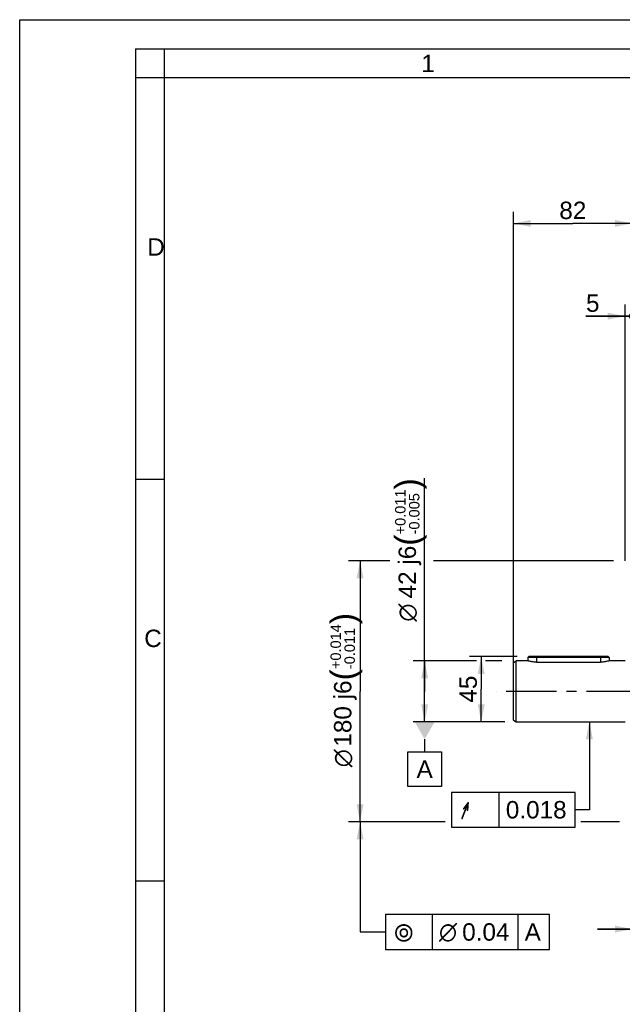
# Model space of a CAD drawing. Header units: millimetres. Extents: x 0 to 420, y 0 to 297.
# Tile 30 of 74: x 0 to 104, y 127 to 297. Entities that reach past the tile are written whole.
import ezdxf
from ezdxf.enums import TextEntityAlignment as Align

# ---------------------------------------------------------------- set-up
doc = ezdxf.new("R2010")
doc.units = ezdxf.units.MM
doc.header["$LTSCALE"] = 23.1
doc.linetypes.add('CENTER', pattern=[0.6, 0.375, -0.075, 0.075, -0.075])
doc.layers.get('0').update_dxf_attribs({"linetype": 'CONTINUOUS'})
for name, color, linetype in [('AXIS', 7, 'CONTINUOUS'), ('COMPONENTS', 7, 'CONTINUOUS'), ('DIMENSION', 7, 'CONTINUOUS'), ('DPLANE', 7, 'CONTINUOUS'), ('GTOL', 7, 'CONTINUOUS')]:
    doc.layers.add(name, color=color, linetype=linetype)
doc.styles.get("Standard").update_dxf_attribs({"font": 'arial.ttf'})
doc.styles.add('TEXTSTYLE_2', font='arial.ttf')
doc.styles.add('TEXTSTYLE_3', font='arial.ttf')
doc.styles.add('TEXTSTYLE_4', font='gdt')
doc.dimstyles.new('DIMSTYLE_12', dxfattribs={"dimtxt": 3, "dimasz": 3, "dimexe": 0.18, "dimexo": 0.0625, "dimgap": 0.09, "dimtad": 1, "dimdec": 3, "dimlfac": 4, "dimdsep": 46, "dimtxsty": 'STANDARD', "dimblk": '_FILLED', "dimblk1": '_FILLED', "dimblk2": '_FILLED', "dimcen": 0.09, "dimadec": 0, "dimazin": 0, "dimtp": 0.3, "dimtm": 0.3, "dimtfac": 1, "dimtdec": 3, "dimtofl": 0, "dimtmove": 0, "dimatfit": 3, "dimldrblk": '_FILLED', "dimfxl": 1, "dimtolj": 1, "dimarcsym": 0})
doc.dimstyles.new('DIMSTYLE_2', dxfattribs={"dimtxt": 3, "dimasz": 3, "dimexe": 0.18, "dimexo": 0.0625, "dimgap": 0.09, "dimtad": 1, "dimlfac": 4, "dimdsep": 46, "dimtxsty": 'STANDARD', "dimblk": '_FILLED', "dimblk1": '_FILLED', "dimblk2": '_FILLED', "dimcen": 0.09, "dimadec": 0, "dimazin": 0, "dimtp": 0.3, "dimtm": 0.3, "dimtfac": 1, "dimtofl": 0, "dimtmove": 0, "dimatfit": 3, "dimldrblk": '_FILLED', "dimfxl": 1, "dimtolj": 1, "dimarcsym": 0})
doc.dimstyles.new('DIMSTYLE_3', dxfattribs={"dimtxt": 3, "dimasz": 3, "dimexe": 0.18, "dimexo": 0.0625, "dimgap": 0.09, "dimtad": 1, "dimdec": 3, "dimlfac": 4, "dimdsep": 46, "dimtxsty": 'STANDARD', "dimblk": '_FILLED', "dimblk1": '_FILLED', "dimblk2": '_FILLED', "dimcen": 0.09, "dimadec": 0, "dimazin": 0, "dimtol": 1, "dimtp": 0.014, "dimtm": 0.011, "dimtfac": 0.6, "dimtdec": 3, "dimtofl": 0, "dimtmove": 0, "dimatfit": 3, "dimldrblk": '_FILLED', "dimfxl": 1, "dimtolj": 1, "dimarcsym": 0})
doc.dimstyles.new('DIMSTYLE_6', dxfattribs={"dimtxt": 3, "dimasz": 3, "dimexe": 0.18, "dimexo": 0.0625, "dimgap": 0.09, "dimtad": 1, "dimlfac": 4, "dimdsep": 46, "dimtxsty": 'STANDARD', "dimblk": '_FILLED', "dimblk1": '_FILLED', "dimblk2": '_FILLED', "dimcen": 0.09, "dimadec": 0, "dimazin": 0, "dimtp": 0.1, "dimtm": 0.1, "dimtfac": 1, "dimtofl": 0, "dimtmove": 0, "dimatfit": 3, "dimldrblk": '_FILLED', "dimfxl": 1, "dimtolj": 1, "dimarcsym": 0})
doc.dimstyles.new('DIMSTYLE_7', dxfattribs={"dimtxt": 3, "dimasz": 3, "dimexe": 0.18, "dimexo": 0.0625, "dimgap": 0.09, "dimtad": 1, "dimdec": 3, "dimlfac": 4, "dimdsep": 46, "dimtxsty": 'STANDARD', "dimblk": '_FILLED', "dimblk1": '_FILLED', "dimblk2": '_FILLED', "dimcen": 0.09, "dimadec": 0, "dimazin": 0, "dimtol": 1, "dimtp": 0.011, "dimtm": 0.005, "dimtfac": 0.6, "dimtdec": 3, "dimtofl": 0, "dimtmove": 0, "dimatfit": 3, "dimldrblk": '_FILLED', "dimfxl": 1, "dimtolj": 1, "dimarcsym": 0})
doc.dimstyles.new('DIMSTYLE_9', dxfattribs={"dimtxt": 3, "dimasz": 3, "dimexe": 0.18, "dimexo": 0.0625, "dimgap": 0.09, "dimtad": 1, "dimlfac": 4, "dimdsep": 46, "dimtxsty": 'STANDARD', "dimblk": '_FILLED', "dimblk1": '_FILLED', "dimblk2": '_FILLED', "dimcen": 0.09, "dimadec": 0, "dimazin": 0, "dimtp": 0.2, "dimtm": 0.2, "dimtfac": 1, "dimtofl": 0, "dimtmove": 0, "dimatfit": 3, "dimldrblk": '_FILLED', "dimfxl": 1, "dimtolj": 1, "dimarcsym": 0})
doc.dimstyles.get("Standard").update_dxf_attribs({"dimtxt": 3, "dimasz": 3, "dimexe": 0.18, "dimexo": 0.0625, "dimgap": 0.09, "dimtad": 1, "dimdec": 3, "dimdsep": 46, "dimtxsty": 'STANDARD', "dimblk": '_FILLED', "dimblk1": '_FILLED', "dimblk2": '_FILLED', "dimcen": 0.09, "dimadec": 0, "dimazin": 0, "dimtol": 1, "dimtp": 0.001, "dimtm": 0.001, "dimtfac": 1, "dimtdec": 3, "dimtofl": 0, "dimtmove": 0, "dimatfit": 3, "dimldrblk": '_FILLED', "dimfxl": 1, "dimtolj": 1, "dimarcsym": 0})

# ---------------------------------------------------------------- blocks, each defined once
blk = doc.blocks.new('_FILLED')
at = {"color": 0, "linetype": 'BYBLOCK'}
blk.add_solid([(0, 0), (-1, 0.2), (-1, -0.2)], dxfattribs=at)
blk = doc.blocks.new('*D1')
at = {"layer": 'DIMENSION', "color": 2, "linetype": 'CONTINUOUS'}
for p, q in [((105.67, 154.16), (105.67, 138.17)), ((115.42, 147.06), (115.42, 138.17)), ((105.67, 140.17), (99.67, 140.17)), ((99.67, 140.17), (110.54, 140.17)), ((121.42, 140.17), (110.54, 140.17)), ((115.42, 140.17), (121.42, 140.17))]:
    blk.add_line(p, q, dxfattribs=at)
at = {"layer": 'DIMENSION', "color": 2, "linetype": 'CONTINUOUS', "xscale": 3, "yscale": 3, "zscale": 3}
blk.add_blockref('_FILLED', (105.67, 140.17), dxfattribs=at)
at = {"layer": 'DIMENSION', "color": 2, "linetype": 'CONTINUOUS', "xscale": 3, "yscale": 3, "zscale": 3, "rotation": 180}
blk.add_blockref('_FILLED', (115.42, 140.17), dxfattribs=at)
at = {"layer": 'DIMENSION', "color": 2, "linetype": 'CONTINUOUS', "insert": (110.54, 143.92), "char_height": 3, "width": 4.6617, "attachment_point": 2, "line_spacing_factor": 0.9}
blk.add_mtext('39', dxfattribs=at)
blk = doc.blocks.new('*D2')
at = {"layer": 'DIMENSION', "color": 2, "linetype": 'CONTINUOUS'}
for p, q in [((63.86, 203.67), (56.72, 203.67)), ((58.72, 203.67), (58.72, 181.17)), ((102.42, 203.67), (71.41, 203.67)), ((58.72, 158.67), (58.72, 181.17)), ((73.39, 158.67), (56.72, 158.67)), ((103.49, 158.67), (96.8, 158.67))]:
    blk.add_line(p, q, dxfattribs=at)
at = {"layer": 'DIMENSION', "color": 2, "linetype": 'CONTINUOUS', "xscale": 3, "yscale": 3, "zscale": 3}
for p, rotation in [((58.72, 203.67), 90), ((58.72, 158.67), 270)]:
    blk.add_blockref('_FILLED', p, dxfattribs=dict(at, rotation=rotation))
at = {"layer": 'DIMENSION', "color": 2, "linetype": 'CONTINUOUS'}
for s, height, p in [(')', 4.2, (57.82, 193.73)), ('(', 4.2, (57.82, 184.02)), ('180 j6', 3, (57.22, 177.34))]:
    blk.add_text(s, height=height, rotation=90, dxfattribs=at).set_placement(p, align=Align.CENTER)
for s, height, style, p in [('+0.014', 1.8, 'TEXTSTYLE_3', (55.42, 188.88)), ('-0.011', 1.8, 'TEXTSTYLE_3', (57.82, 188.56)), ('n', 3, 'TEXTSTYLE_4', (57.22, 169.64))]:
    blk.add_text(s, height=height, rotation=90, dxfattribs=dict(at, style=style)).set_placement(p, align=Align.CENTER)
blk = doc.blocks.new('*D6')
at = {"layer": 'DIMENSION', "color": 2, "linetype": 'CONTINUOUS'}
for p, q in [((69.86, 181.17), (69.86, 217.93)), ((78.81, 186.42), (67.86, 186.42)), ((69.86, 186.42), (69.86, 181.17)), ((83.17, 186.42), (80.35, 186.42)), ((69.86, 175.92), (69.86, 181.17)), ((83.17, 175.92), (67.86, 175.92))]:
    blk.add_line(p, q, dxfattribs=at)
at = {"layer": 'DIMENSION', "color": 2, "linetype": 'CONTINUOUS', "xscale": 3, "yscale": 3, "zscale": 3}
for p, rotation in [((69.86, 186.42), 90), ((69.86, 175.92), 270)]:
    blk.add_blockref('_FILLED', p, dxfattribs=dict(at, rotation=rotation))
at = {"layer": 'DIMENSION', "color": 2, "linetype": 'CONTINUOUS'}
for s, height, p in [(')', 4.2, (68.96, 215.98)), ('(', 4.2, (68.96, 206.27)), ('42 j6', 3, (68.36, 197.2))]:
    blk.add_text(s, height=height, rotation=90, dxfattribs=at).set_placement(p)
for s, height, style, p in [('+0.011', 1.8, 'TEXTSTYLE_3', (66.56, 208.23)), ('-0.005', 1.8, 'TEXTSTYLE_3', (68.96, 208.23)), ('n', 3, 'TEXTSTYLE_4', (68.36, 193.2))]:
    blk.add_text(s, height=height, rotation=90, dxfattribs=dict(at, style=style)).set_placement(p)
blk = doc.blocks.new('*D9')
at = {"layer": 'DIMENSION', "color": 2, "linetype": 'CONTINUOUS'}
for p, q in [((85.17, 182.02), (85.17, 263.87)), ((105.67, 207.67), (105.67, 263.87)), ((85.17, 261.87), (95.42, 261.87)), ((105.67, 261.87), (95.42, 261.87))]:
    blk.add_line(p, q, dxfattribs=at)
at = {"layer": 'DIMENSION', "color": 2, "linetype": 'CONTINUOUS', "xscale": 3, "yscale": 3, "zscale": 3, "rotation": 180}
blk.add_blockref('_FILLED', (85.17, 261.87), dxfattribs=at)
at = {"layer": 'DIMENSION', "color": 2, "linetype": 'CONTINUOUS', "xscale": 3, "yscale": 3, "zscale": 3}
blk.add_blockref('_FILLED', (105.67, 261.87), dxfattribs=at)
at = {"layer": 'DIMENSION', "color": 2, "linetype": 'CONTINUOUS', "insert": (95.42, 265.62), "char_height": 3, "width": 4.6617, "attachment_point": 2, "line_spacing_factor": 0.9}
blk.add_mtext('82', dxfattribs=at)
blk = doc.blocks.new('_DOT')
at = {"color": 0, "linetype": 'BYBLOCK'}
blk.add_line((-0.2, 0), (-1, 0), dxfattribs=at)
at = {"color": 0, "linetype": 'BYBLOCK', "const_width": 0.2}
blk.add_lwpolyline([(-0.1, 0, 1), (0.1, 0, 1)], format="xyb", close=True, dxfattribs=at)
blk = doc.blocks.new('*D10')
at = {"layer": 'DIMENSION', "color": 2, "linetype": 'CONTINUOUS'}
for p, q in [((104.42, 203.69), (104.42, 247.87)), ((105.67, 206.76), (105.67, 247.87)), ((104.42, 245.87), (97.68, 245.87)), ((97.68, 245.87), (105.04, 245.87)), ((111.67, 245.87), (105.04, 245.87)), ((105.67, 245.87), (111.67, 245.87))]:
    blk.add_line(p, q, dxfattribs=at)
at = {"layer": 'DIMENSION', "color": 2, "linetype": 'CONTINUOUS', "xscale": 3, "yscale": 3, "zscale": 3}
blk.add_blockref('_FILLED', (104.42, 245.87), dxfattribs=at)
at = {"layer": 'DIMENSION', "color": 2, "linetype": 'CONTINUOUS', "xscale": 3, "yscale": 3, "zscale": 3, "rotation": 180}
blk.add_blockref('_DOT', (105.67, 245.87), dxfattribs=at)
at = {"layer": 'DIMENSION', "color": 2, "linetype": 'CONTINUOUS', "insert": (100.02, 249.62), "char_height": 3, "width": 2.3309, "attachment_point": 3, "line_spacing_factor": 0.9}
blk.add_mtext('5', dxfattribs=at)
blk = doc.blocks.new('*D13')
at = {"layer": 'DIMENSION', "color": 2, "linetype": 'CONTINUOUS'}
for p, q in [((105.67, 243.87), (105.67, 253.62)), ((110.42, 206.74), (110.42, 247.87)), ((105.67, 245.87), (99.67, 245.87)), ((99.67, 245.87), (108.04, 245.87)), ((122.36, 245.87), (108.04, 245.87)), ((110.42, 245.87), (122.36, 245.87))]:
    blk.add_line(p, q, dxfattribs=at)
at = {"layer": 'DIMENSION', "color": 2, "linetype": 'CONTINUOUS', "xscale": 3, "yscale": 3, "zscale": 3}
blk.add_blockref('_DOT', (105.67, 245.87), dxfattribs=at)
at = {"layer": 'DIMENSION', "color": 2, "linetype": 'CONTINUOUS', "xscale": 3, "yscale": 3, "zscale": 3, "rotation": 180}
blk.add_blockref('_FILLED', (110.42, 245.87), dxfattribs=at)
at = {"layer": 'DIMENSION', "color": 2, "linetype": 'CONTINUOUS', "insert": (117.7, 249.62), "char_height": 3, "width": 4.6617, "attachment_point": 1, "line_spacing_factor": 0.9}
blk.add_mtext('19', dxfattribs=at)
blk = doc.blocks.new('*D22')
at = {"layer": 'DIMENSION', "color": 2, "linetype": 'CONTINUOUS'}
for p, q in [((85.82, 187.17), (77.61, 187.17)), ((79.61, 187.17), (79.61, 181.55)), ((79.61, 175.92), (79.61, 181.55)), ((83.67, 175.92), (77.61, 175.92))]:
    blk.add_line(p, q, dxfattribs=at)
at = {"layer": 'DIMENSION', "color": 2, "linetype": 'CONTINUOUS', "xscale": 3, "yscale": 3, "zscale": 3}
for p, rotation in [((79.61, 187.17), 90), ((79.61, 175.92), 270)]:
    blk.add_blockref('_FILLED', p, dxfattribs=dict(at, rotation=rotation))
at = {"layer": 'DIMENSION', "color": 2, "linetype": 'CONTINUOUS', "insert": (75.86, 181.55), "char_height": 3, "width": 4.6617, "attachment_point": 2, "rotation": 90, "line_spacing_factor": 0.9}
blk.add_mtext('45', dxfattribs=at)

msp = doc.modelspace()

# ---------------------------------------------------------------- linework, layer by layer
at = {"color": 2, "linetype": 'CONTINUOUS'}
for p, q in [((0, 0), (0, 297)), ((0, 297), (420, 297)), ((20, 292), (20, 5)), ((20, 292), (415, 292)), ((25, 287), (25, 292)), ((25, 287), (20, 287)), ((20, 217.75), (25, 217.75)), ((20, 148.5), (25, 148.5))]:
    msp.add_line(p, q, dxfattribs=at)
at = {"color": 7, "linetype": 'CONTINUOUS'}
for p in [(25, 10), (410, 287)]:
    msp.add_line(p, (25, 287), dxfattribs=at)
at = {"layer": 'AXIS', "color": 2, "linetype": 'CENTER'}
msp.add_line((231.19465, 181.17239), (82.16965, 181.17239), dxfattribs=at)
at = {"layer": 'COMPONENTS', "color": 7, "linetype": 'CONTINUOUS'}
for p, q in [((87.81965, 187.17239), (87.66965, 187.02239)), ((87.66965, 187.02239), (87.66965, 186.42239)), ((101.66965, 187.02239), (87.66965, 187.02239)), ((101.51959, 187.17239), (87.81971, 187.17239)), ((101.51965, 187.17239), (101.66965, 187.02239)), ((101.66965, 187.02239), (101.66965, 186.42239)), ((85.16965, 186.13372), (85.66965, 186.42239)), ((85.16965, 176.21107), (85.16965, 186.13372)), ((85.66965, 175.92239), (85.66965, 186.42239)), ((87.66965, 186.42239), (85.66965, 186.42239)), ((89.16965, 186.20354), (100.16965, 186.20354)), ((104.41965, 186.42239), (101.66965, 186.42239)), ((85.16965, 176.21107), (85.66965, 175.92239)), ((85.66965, 175.92239), (104.41965, 175.92239))]:
    msp.add_line(p, q, dxfattribs=at)
at = {"layer": 'COMPONENTS', "color": 9, "linetype": 'CONTINUOUS'}
for p, q in [((89.16965, 187.17239), (89.16965, 186.20354)), ((100.16965, 187.17239), (100.16965, 186.20354))]:
    msp.add_line(p, q, dxfattribs=at)
at = {"layer": 'COMPONENTS', "color": 7, "linetype": 'CONTINUOUS'}
for points, knots in [([(89.16965, 186.20354), (89.0716, 186.20354), (88.87923, 186.20918), (88.60077, 186.23323), (88.34515, 186.26878), (88.07486, 186.31889), (87.85332, 186.37137), (87.70786, 186.41147), (87.66965, 186.42239)], [0, 0, 0, 0, 0.193419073, 0.379419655, 0.55112017, 0.702356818, 0.921589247, 1, 1, 1, 1]), ([(101.66965, 186.42239), (101.63143, 186.41147), (101.48598, 186.37137), (101.26444, 186.31889), (100.99415, 186.26878), (100.73852, 186.23323), (100.46007, 186.20918), (100.26769, 186.20354), (100.16965, 186.20354)], [0, 0, 0, 0, 0.078410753, 0.297643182, 0.44887983, 0.620580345, 0.806580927, 1, 1, 1, 1])]:
    msp.add_open_spline(points, degree=3, knots=knots, dxfattribs=at)
at = {"layer": 'DPLANE', "color": 2, "linetype": 'CONTINUOUS'}
for p, q in [((69.8576, 172.92239), (69.8576, 170.75025)), ((66.96355, 164.75025), (66.96355, 170.75025)), ((66.96355, 170.75025), (72.75165, 170.75025)), ((72.75165, 170.75025), (72.75165, 164.75025)), ((72.75165, 164.75025), (66.96355, 164.75025))]:
    msp.add_line(p, q, dxfattribs=at)
msp.add_solid([(68.12555, 175.92239), (71.58965, 175.92239), (69.8576, 172.92239)], dxfattribs=at)
at = {"layer": 'GTOL', "color": 2, "linetype": 'CONTINUOUS'}
for p, q in [((74.48362, 163.75618), (74.48362, 157.75618)), ((95.84189, 163.75618), (74.48362, 163.75618)), ((82.73362, 157.75618), (82.73362, 163.75618)), ((95.84189, 157.75618), (95.84189, 163.75618)), ((74.48362, 157.75618), (95.84189, 157.75618)), ((63.08331, 142.67668), (63.08331, 136.67668)), ((91.39883, 142.67668), (63.08331, 142.67668)), ((71.20831, 136.67668), (71.20831, 142.67668)), ((85.98572, 136.67668), (85.98572, 142.67668)), ((91.39883, 136.67668), (91.39883, 142.67668)), ((63.08331, 136.67668), (91.39883, 136.67668))]:
    msp.add_line(p, q, dxfattribs=at)

# ---------------------------------------------------------------- texts
at = {"color": 2, "linetype": 'CONTINUOUS', "char_height": 3, "attachment_point": 1, "line_spacing_factor": 0.9, "style": 'TEXTSTYLE_2'}
for s, insert, width in [('1', (69.27205, 290.95221), 2.330855), ('D', (22.00079, 259.30541), 3.0223048), ('C', (21.4816, 191.81181), 3.0223048)]:
    msp.add_mtext(s, dxfattribs=dict(at, insert=insert, width=width))
at = {"layer": 'DPLANE', "color": 2, "linetype": 'CONTINUOUS', "insert": (68.46355, 169.25025), "char_height": 3, "width": 2.7881041, "attachment_point": 1, "line_spacing_factor": 0.9}
msp.add_mtext('A', dxfattribs=at)
at = {"layer": 'GTOL', "color": 2, "linetype": 'CONTINUOUS', "style": 'TEXTSTYLE_4'}
for s, p in [('h', (75.98362, 159.25618)), ('r', (64.58331, 138.17668)), ('n', (72.33331, 138.17668))]:
    msp.add_text(s, height=3, dxfattribs=at).set_placement(p)
at = {"layer": 'GTOL', "color": 2, "linetype": 'CONTINUOUS'}
for s, p in [('0.018', (83.85862, 159.25618)), ('0.04', (76.33331, 138.17668)), ('A', (87.11072, 138.17668))]:
    msp.add_text(s, height=3, dxfattribs=at).set_placement(p)

# ---------------------------------------------------------------- dimensions: what is measured, and where the dimension line sits
at = {"layer": 'DIMENSION', "color": 2, "linetype": 'CONTINUOUS'}
dim = msp.add_linear_dim(base=(105.66965, 261.87124), p1=(85.16965, 182.01725), p2=(105.66965, 207.66745), dimstyle='DIMSTYLE_2', dxfattribs=at)
dim.commit()
dim.dimension.update_dxf_attribs({"geometry": '*D9', "text_midpoint": (93.08879, 264.12124), "dimtype": 160})
dim = msp.add_linear_dim(base=(105.66965, 245.87124), p1=(110.41965, 206.74201), p2=(105.66965, 253.62419), angle=180, dimstyle='DIMSTYLE_9', override={"dimblk2": 'DOT', "dimsah": 1}, dxfattribs=at)
dim.commit()
dim.dimension.update_dxf_attribs({"geometry": '*D13', "text_midpoint": (120.0297, 248.12124), "dimtype": 160})
dim = msp.add_linear_dim(base=(105.66965, 245.87124), p1=(104.41965, 203.68863), p2=(105.66965, 206.7561), dimstyle='DIMSTYLE_6', override={"dimblk2": 'DOT', "dimsah": 1}, dxfattribs=at)
dim.commit()
dim.dimension.update_dxf_attribs({"geometry": '*D10', "text_midpoint": (96.51874, 248.12124), "dimtype": 160})
for base, p1, p2, dimstyle, picture, middle in [((69.8576, 186.42239), (83.16965, 175.92239), (83.16965, 186.42239), 'DIMSTYLE_7', '*D6', (66.8576, 205.56445)), ((58.72097, 203.67239), (103.49278, 158.67239), (102.41965, 203.67239), 'DIMSTYLE_3', '*D2', (56.9176, 179.8422))]:
    dim = msp.add_linear_dim(base=base, p1=p1, p2=p2, angle=90, text='%%c<>', dimstyle=dimstyle, override={"dimpost": '<>j6'}, dxfattribs=at)
    dim.commit()
    dim.dimension.update_dxf_attribs({"geometry": picture, "text_midpoint": middle, "dimtype": 160})
for base, p1, p2, angle, dimstyle, picture, middle in [((79.6099, 175.92239), (85.81965, 187.17239), (83.66965, 175.92239), 270, 'DIMSTYLE_12', '*D22', (78.40429, 179.46361)), ((105.66965, 140.17239), (115.41965, 147.06082), (105.66965, 154.15638), 180, 'DIMSTYLE_2', '*D1', (108.21379, 142.42239))]:
    dim = msp.add_linear_dim(base=base, p1=p1, p2=p2, angle=angle, dimstyle=dimstyle, dxfattribs=at)
    dim.commit()
    dim.dimension.update_dxf_attribs({"geometry": picture, "text_midpoint": middle, "dimtype": 160})

# ---------------------------------------------------------------- leaders
at = {"layer": 'GTOL', "color": 2, "linetype": 'CONTINUOUS'}
for points in [[(98.27265, 175.92239), (98.27265, 160.75618), (95.84189, 160.75618)], [(58.72097, 158.67239), (58.72097, 139.67668), (63.08331, 139.67668)]]:
    msp.add_leader(points, dimstyle='STANDARD', override={"dimtad": 0}, dxfattribs=at)

doc.saveas('drawing.dxf')
